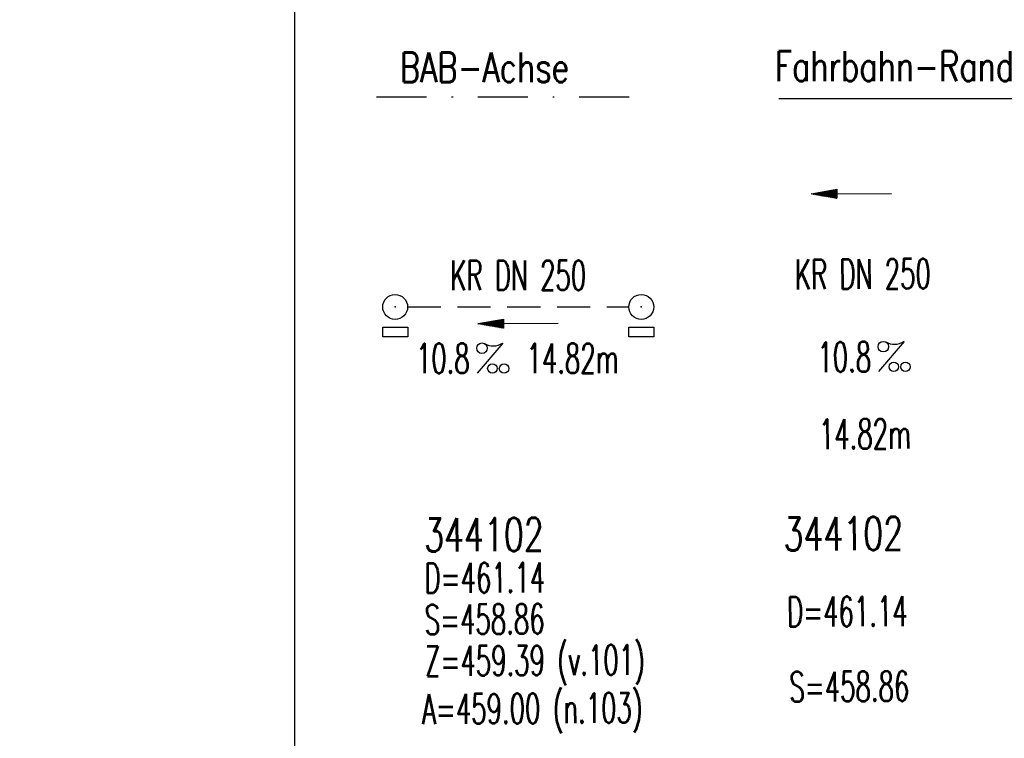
# Model space of a CAD drawing. Extents: x 0 to 1135, y 0 to 594.
# Tile 41 of 44: x 1031 to 1090, y 186 to 229. Entities that reach past the tile are written whole.
import ezdxf
from ezdxf.enums import TextEntityAlignment as Align

# ---------------------------------------------------------------- set-up
doc = ezdxf.new("R2010")
doc.units = 0
doc.header["$LTSCALE"] = 2
doc.header["$MEASUREMENT"] = 0
for name, pattern in [('AUSGEZOGEN', [0]), ('GESTRICH-X2', [1.5, 1, -0.5]), ('STRICHPT-X3', [3, 1.5, -0.75, 0, -0.75])]:
    doc.linetypes.add(name, pattern=pattern)
doc.layers.get('0').update_dxf_attribs({"linetype": 'AUSGEZOGEN'})
for name, color, linetype in [('FBR', 8, 'CONTINUOUS'), ('LEGENDE', 7, 'AUSGEZOGEN'), ('SCHLITZRINNE', 8, 'AUSGEZOGEN'), ('SCHRIFT', 7, 'CONTINUOUS'), ('TEXTU', 4, 'CONTINUOUS')]:
    doc.layers.add(name, color=color, linetype=linetype)
doc.styles.add('ROMANS', font='romans.shx', dxfattribs={"width": 0.8})
pattern_1 = [(45, (1.0288, 6.1178), (-1.0606602, 1.0606602), [])]

# ---------------------------------------------------------------- blocks, each defined once
blk = doc.blocks.new('PFEIL2')
at = {"color": 0}
for p, q in [((0.88, 0.002), (-2.401, -0.012)), ((0.881, -0.271), (0.879, 0.276)), ((0.879, 0.276), (2.429, 0.009)), ((0.911, 0.27), (0.879, 0.265)), ((0.965, 0.261), (0.879, 0.246)), ((1.019, 0.252), (0.879, 0.228)), ((1.073, 0.242), (0.879, 0.209)), ((1.127, 0.233), (0.879, 0.191)), ((1.181, 0.224), (0.879, 0.172)), ((1.235, 0.214), (0.879, 0.154)), ((1.289, 0.205), (0.879, 0.135)), ((1.343, 0.196), (0.879, 0.117)), ((1.397, 0.187), (0.879, 0.098)), ((1.451, 0.177), (0.879, 0.08)), ((1.505, 0.168), (0.879, 0.061)), ((1.559, 0.159), (0.88, 0.043)), ((1.613, 0.149), (0.88, 0.024)), ((1.668, 0.14), (0.88, 0.006)), ((1.722, 0.131), (0.88, -0.013)), ((1.776, 0.121), (0.88, -0.031)), ((1.83, 0.112), (0.88, -0.05)), ((1.884, 0.103), (0.88, -0.068)), ((1.938, 0.094), (0.88, -0.087)), ((1.992, 0.084), (0.88, -0.105)), ((2.046, 0.075), (0.88, -0.124)), ((2.1, 0.066), (0.88, -0.142)), ((2.154, 0.056), (0.88, -0.161)), ((2.208, 0.047), (0.88, -0.179)), ((2.262, 0.038), (0.881, -0.198)), ((2.316, 0.029), (0.881, -0.216)), ((2.37, 0.019), (0.881, -0.235)), ((2.424, 0.01), (0.881, -0.253)), ((2.429, 0.009), (0.881, -0.271))]:
    blk.add_line(p, q, dxfattribs=at)
blk = doc.blocks.new('GST')
at = {"color": 0}
blk.add_circle((0, 0), 0.75, dxfattribs=at)
blk.add_point((0, 0), dxfattribs=at)
blk = doc.blocks.new('17')
blk.add_lwpolyline([(-0.755, -1.218), (0.748, -1.218), (0.748, -1.801), (-0.755, -1.801)], close=True)
blk.add_blockref('GST', (0, 0))
blk = doc.blocks.new('PROM')
blk.add_line((1.566, 1.817), (0.019, 0.015))
for centre, radius in [((0.317, 1.51), 0.317), ((0.943, 0.291), 0.283), ((1.645, 0.287), 0.283)]:
    blk.add_circle(centre, radius)
blk.add_arc((0.992, 2.682), 1.033, 239.14139, 303.35492)

msp = doc.modelspace()

# ---------------------------------------------------------------- hatches: boundary and pattern name
at = {"layer": 'SCHLITZRINNE'}
h = msp.add_hatch(dxfattribs=at)
h.set_pattern_fill('_USER', color=256, scale=1.5, angle=45, style=0, pattern_type=0)
h.set_pattern_definition(pattern_1)
edge = h.paths.add_edge_path()
edge.add_arc((1129.237, -138429.968), 138664.376, 90.02323932, 90.03117941)
edge.add_arc((1129.237, -138429.968), 138663.876, 90.02323932, 90.03117941)
h = msp.add_hatch(dxfattribs=at)
h.set_pattern_fill('_USER', color=256, scale=1.5, angle=45, style=0, pattern_type=0)
h.set_pattern_definition(pattern_1)
edge = h.paths.add_edge_path()
edge.add_arc((1149.909, -138429.968), 138664.376, 90.02323932, 90.03115986)
edge.add_arc((1149.909, -138429.968), 138663.876, 90.02323932, 90.03115986)

# ---------------------------------------------------------------- linework, layer by layer
at = {"layer": 'FBR'}
msp.add_line((1076.808, 224.703), (1092.394, 224.703), dxfattribs=at)
at = {"layer": 'LEGENDE', "linetype": 'STRICHPT-X3'}
msp.add_line((1052.584, 224.804), (1069.048, 224.804), dxfattribs=at)
at = {"layer": 'LEGENDE', "linetype": 'GESTRICH-X2'}
msp.add_line((1054.447, 212.143), (1067.77, 212.143), dxfattribs=at)
at = {"layer": 'LEGENDE'}
msp.add_lwpolyline([(1047.634, 292.851), (1047.634, 144.148), (1125.665, 144.148), (1125.665, 292.851)], close=True, dxfattribs=at)

# ---------------------------------------------------------------- block references
for name, p, rotation in [('PFEIL2', (1081.18, 218.966), 180), ('17', (1053.697, 212.143), 0.4336683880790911), ('17', (1068.52, 212.143), 0.4379683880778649), ('PFEIL2', (1061.109, 211.143), 179.998468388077)]:
    msp.add_blockref(name, p, dxfattribs=dict(at, rotation=rotation))
at = {"layer": 'TEXTU', "color": 4}
for p, rotation in [((1058.609, 208.143), 359.998468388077), ((1082.789, 208.238), 0.3734000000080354)]:
    msp.add_blockref('PROM', p, dxfattribs=dict(at, rotation=rotation))

# ---------------------------------------------------------------- texts
at = {"layer": 'LEGENDE', "style": 'ROMANS', "width": 0.75}
for s, p in [('BAB-Achse', (1053.984, 225.678)), ('Fahrbahn-Rand', (1076.565, 225.747))]:
    msp.add_text(s, height=1.8, dxfattribs=at).set_placement(p)
at = {"layer": 'LEGENDE', "color": 4, "style": 'ROMANS', "width": 0.6}
for rotation, p in [(359.99847, (1061.109, 213.143)), (0.3734, (1081.866, 213.225))]:
    msp.add_text('KR DN 250', height=1.8, rotation=rotation, dxfattribs=at).set_placement(p, align=Align.CENTER)
for s, rotation, p in [('10.8', 359.99847, (1054.949, 208.143)), ('14.82m', 359.99847, (1061.608, 208.143)), ('10.8', 0.3734, (1079.129, 208.214)), ('14.82m', 0.3734, (1079.22, 203.571))]:
    msp.add_text(s, height=1.8, rotation=rotation, dxfattribs=at).set_placement(p)
at = {"layer": 'SCHRIFT', "color": 6, "style": 'ROMANS'}
for s, height, width, p in [('344102', 2, 0.7, (1055.451, 197.397)), ('344102', 2, 0.7, (1077.096, 197.453)), ('D=461.14', 1.8, 0.6, (1055.468, 194.897)), ('D=461.14', 1.8, 0.6, (1077.303, 192.868)), ('S=458.86', 1.8, 0.6, (1055.485, 192.397)), ('Z=459.39 (v.101)', 1.8, 0.6, (1055.502, 189.897)), ('S=458.86', 1.8, 0.6, (1077.446, 188.345)), ('A=459.00 (n.103)', 1.8, 0.6, (1055.321, 187.004))]:
    msp.add_text(s, height=height, rotation=0.3857, dxfattribs=dict(at, width=width)).set_placement(p)

doc.saveas('drawing.dxf')
